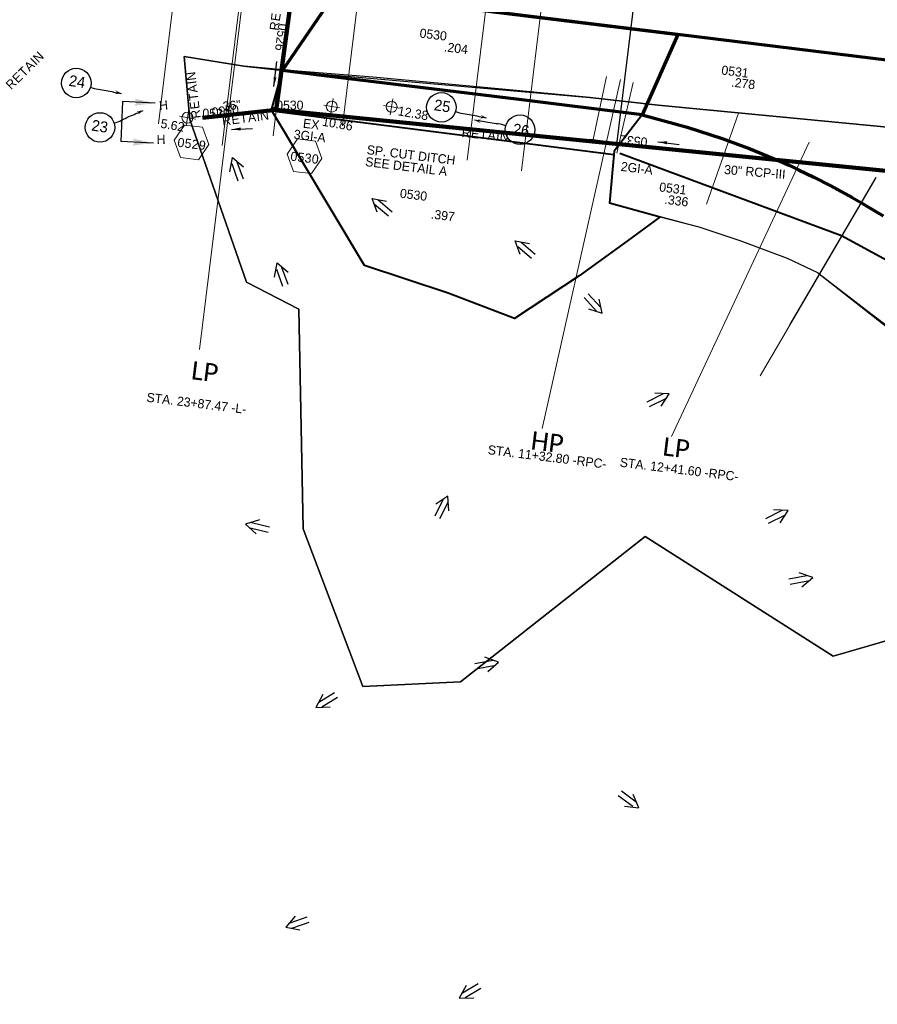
# Model space of a CAD drawing. Extents: x 1160061 to 2574774, y 200346 to 1150371.
# Tile 32 of 123: x 2482699 to 2483168, y 365370 to 365908. Entities that reach past the tile are written whole.
import ezdxf
from ezdxf.enums import TextEntityAlignment as Align

# ---------------------------------------------------------------- set-up
doc = ezdxf.new("R2010")
doc.units = 0
doc.header["$MEASUREMENT"] = 0
doc.linetypes.add('DGN Style 3', pattern=[41.014844, 29.296317, -11.718527])
for name, color, linetype, lineweight in [('Exist Drainage Structure Drop Inlet Grate 2 CELL', 1, 'DGN Style 3', 30), ('Exist Earthen Structure Ditch Cogo Point CELL', 5, 'Continuous', 13), ('Exist Plan Preparation Drainage Arrows Symbol CELL', 5, 'Continuous', 30), ('Exist Plan Preparation Drainage Notes Label', 31, 'Continuous', 30), ('Exist Plan Preparation Watershed Blue', 5, 'Continuous', 30), ('Prop Drainage Structure Retain Label', 9, 'Continuous', 30), ('Prop Plan Preparation Watershed Pre Construction', 131, 'Continuous', 30), ('Prop Vertical Profile Ditch Grade Median Label', 5, 'Continuous', 40)]:
    doc.layers.add(name, color=color, linetype=linetype, lineweight=lineweight)
for name, color, linetype, lineweight, plot in [('Scratch_Level_5', 6, 'Continuous', 0, False), ('Scratch_Level_6', 30, 'Continuous', 0, False), ('Scratch_Level_7', 9, 'Continuous', 0, False), ('Scratch_Level_8', 171, 'Continuous', 0, False), ('Scratch_Level_9', 9, 'Continuous', 0, False)]:
    doc.layers.add(name, color=color, linetype=linetype, lineweight=lineweight, plot=plot)
doc.styles.add('Style-Calibri', font='CALIBRI.TTF')
doc.styles.add('Style-font000', font='font000.shx')
doc.styles.add('Style-font041', font='font041.shx')
doc.styles.add('Style-GEOMETRICFUTURA_211_M_L', font='GEOMETRICFUTURA_211_M_L.shx')
doc.dimstyles.new('erosion_control', dxfattribs={"dimtxt": 4.99999, "dimasz": 9.99998, "dimexe": 2.499995, "dimexo": 2.499995, "dimgap": 2.499995, "dimtad": 0, "dimtih": 1, "dimtoh": 1, "dimzin": 3, "dimdsep": 46, "dimtxsty": 'Style-GEOMETRICFUTURA_211_M_L', "dimcen": 0.09, "dimaunit": 1, "dimadec": 4, "dimazin": 3, "dimtfac": 1, "dimtofl": 0, "dimtmove": 0, "dimatfit": 1, "dimfxl": 1, "dimtzin": 3, "dimlwd": 106, "dimarcsym": 0})

# ---------------------------------------------------------------- blocks, each defined once
blk = doc.blocks.new('EXIST EARTHEN STRUCTURE DITCH COGO POINT_22')
at = {"layer": 'Exist Earthen Structure Ditch Cogo Point CELL'}
for p, q in [((-0.06, 0), (0.06, 0)), ((0, -0.06), (0, 0.06))]:
    blk.add_line(p, q, dxfattribs=at)
blk.add_circle((0, 0), 0.04, dxfattribs=at)
blk.add_point((0, 0), dxfattribs=at)
blk = doc.blocks.new('EXIST EARTHEN STRUCTURE DITCH COGO POINT_23')
at = {"layer": 'Exist Earthen Structure Ditch Cogo Point CELL'}
for p, q in [((-0.06, 0), (0.06, 0)), ((0, -0.06), (0, 0.06))]:
    blk.add_line(p, q, dxfattribs=at)
blk.add_circle((0, 0), 0.04, dxfattribs=at)
blk.add_point((0, 0), dxfattribs=at)
blk = doc.blocks.new('EXIST EARTHEN STRUCTURE DITCH COGO POINT_24')
at = {"layer": 'Exist Earthen Structure Ditch Cogo Point CELL'}
for p, q in [((-0.06, 0), (0.06, 0)), ((0, -0.06), (0, 0.06))]:
    blk.add_line(p, q, dxfattribs=at)
blk.add_circle((0, 0), 0.04, dxfattribs=at)
blk.add_point((0, 0), dxfattribs=at)
blk = doc.blocks.new('*U81')
at = {"layer": 'Exist Plan Preparation Drainage Notes Label'}
blk.add_circle((-2.02, 0), 1.99, dxfattribs=at)
blk.add_open_spline([(-0.14, -0.66), (0.52, -0.97), (1.25, -1), (1.95, -1.17), (2.64, -1.34), (3.31, -1.54), (4.01, -1.67)], degree=3, knots=[0, 0, 0, 0, 0.5025, 0.5025, 0.5025, 1, 1, 1, 1], dxfattribs=at)
blk.add_solid([(4.01, -1.67), (3.19, -1.21), (3.12, -1.72), (3.52, -1.56)], dxfattribs=at)
blk = doc.blocks.new('*U82')
at = {"layer": 'Exist Plan Preparation Drainage Notes Label'}
blk.add_circle((-2.02, 0), 1.99, dxfattribs=at)
blk.add_open_spline([(-0.14, -0.66), (0.52, -0.97), (1.25, -1), (1.95, -1.17), (2.64, -1.34), (3.31, -1.54), (4.01, -1.67)], degree=3, knots=[0, 0, 0, 0, 0.5025, 0.5025, 0.5025, 1, 1, 1, 1], dxfattribs=at)
blk.add_solid([(4.01, -1.67), (3.19, -1.21), (3.12, -1.72), (3.52, -1.56)], dxfattribs=at)
blk = doc.blocks.new('*U83')
at = {"layer": 'Exist Plan Preparation Drainage Notes Label'}
blk.add_circle((-2.02, 0), 1.99, dxfattribs=at)
blk.add_open_spline([(-0.14, -0.66), (0.52, -0.97), (1.25, -1), (1.95, -1.17), (2.64, -1.34), (3.31, -1.55), (4.01, -1.67)], degree=3, knots=[0, 0, 0, 0, 0.5025, 0.5025, 0.5025, 1, 1, 1, 1], dxfattribs=at)
blk.add_solid([(4.01, -1.67), (3.19, -1.21), (3.12, -1.72), (3.52, -1.56)], dxfattribs=at)
blk = doc.blocks.new('EXIST PLAN PREPARATION DRAINAGE ARROWS SYMBOL_17')
at = {"layer": 'Exist Plan Preparation Drainage Arrows Symbol CELL'}
for p, q in [((-3.867991, 1.499997), (6.131989, 1.499997)), ((-3.867991, -1.499997), (6.131989, -1.499997))]:
    blk.add_line(p, q, dxfattribs=at)
at = {"layer": 'Exist Plan Preparation Drainage Arrows Symbol CELL', "flags": 128}
blk.add_lwpolyline([(0, 3.965233), (-6.867985, 0), (0, -3.965233)], dxfattribs=at)
blk = doc.blocks.new('EXIST PLAN PREPARATION DRAINAGE ARROWS SYMBOL_18')
at = {"layer": 'Exist Plan Preparation Drainage Arrows Symbol CELL'}
for p, q in [((-3.867991, 1.499997), (6.131989, 1.499997)), ((-3.867991, -1.499997), (6.131989, -1.499997))]:
    blk.add_line(p, q, dxfattribs=at)
at = {"layer": 'Exist Plan Preparation Drainage Arrows Symbol CELL', "flags": 128}
blk.add_lwpolyline([(0, 3.965233), (-6.867985, 0), (0, -3.965233)], dxfattribs=at)
blk = doc.blocks.new('EXIST PLAN PREPARATION DRAINAGE ARROWS SYMBOL_19')
at = {"layer": 'Exist Plan Preparation Drainage Arrows Symbol CELL'}
for p, q in [((-3.867991, 1.499997), (6.131989, 1.499997)), ((-3.867991, -1.499997), (6.131989, -1.499997))]:
    blk.add_line(p, q, dxfattribs=at)
at = {"layer": 'Exist Plan Preparation Drainage Arrows Symbol CELL', "flags": 128}
blk.add_lwpolyline([(0, 3.965233), (-6.867985, 0), (0, -3.965233)], dxfattribs=at)
blk = doc.blocks.new('EXIST PLAN PREPARATION DRAINAGE ARROWS SYMBOL_20')
at = {"layer": 'Exist Plan Preparation Drainage Arrows Symbol CELL'}
for p, q in [((-3.867991, 1.499997), (6.131989, 1.499997)), ((-3.867991, -1.499997), (6.131989, -1.499997))]:
    blk.add_line(p, q, dxfattribs=at)
at = {"layer": 'Exist Plan Preparation Drainage Arrows Symbol CELL', "flags": 128}
blk.add_lwpolyline([(0, 3.965233), (-6.867985, 0), (0, -3.965233)], dxfattribs=at)
blk = doc.blocks.new('EXIST PLAN PREPARATION DRAINAGE ARROWS SYMBOL_24')
at = {"layer": 'Exist Plan Preparation Drainage Arrows Symbol CELL'}
for p, q in [((-3.867991, 1.499997), (6.131989, 1.499997)), ((-3.867991, -1.499997), (6.131989, -1.499997))]:
    blk.add_line(p, q, dxfattribs=at)
at = {"layer": 'Exist Plan Preparation Drainage Arrows Symbol CELL', "flags": 128}
blk.add_lwpolyline([(0, 3.965233), (-6.867985, 0), (0, -3.965233)], dxfattribs=at)
blk = doc.blocks.new('EXIST PLAN PREPARATION DRAINAGE ARROWS SYMBOL_29')
at = {"layer": 'Exist Plan Preparation Drainage Arrows Symbol CELL'}
for p, q in [((-3.867991, 1.499997), (6.131989, 1.499997)), ((-3.867991, -1.499997), (6.131989, -1.499997))]:
    blk.add_line(p, q, dxfattribs=at)
at = {"layer": 'Exist Plan Preparation Drainage Arrows Symbol CELL', "flags": 128}
blk.add_lwpolyline([(0, 3.965233), (-6.867985, 0), (0, -3.965233)], dxfattribs=at)
blk = doc.blocks.new('EXIST PLAN PREPARATION DRAINAGE ARROWS SYMBOL_30')
at = {"layer": 'Exist Plan Preparation Drainage Arrows Symbol CELL'}
for p, q in [((-3.867991, 1.499997), (6.131989, 1.499997)), ((-3.867991, -1.499997), (6.131989, -1.499997))]:
    blk.add_line(p, q, dxfattribs=at)
at = {"layer": 'Exist Plan Preparation Drainage Arrows Symbol CELL', "flags": 128}
blk.add_lwpolyline([(0, 3.965233), (-6.867985, 0), (0, -3.965233)], dxfattribs=at)
blk = doc.blocks.new('EXIST PLAN PREPARATION DRAINAGE ARROWS SYMBOL_34')
at = {"layer": 'Exist Plan Preparation Drainage Arrows Symbol CELL'}
for p, q in [((-3.867991, 1.499997), (6.131989, 1.499997)), ((-3.867991, -1.499997), (6.131989, -1.499997))]:
    blk.add_line(p, q, dxfattribs=at)
at = {"layer": 'Exist Plan Preparation Drainage Arrows Symbol CELL', "flags": 128}
blk.add_lwpolyline([(0, 3.965233), (-6.867985, 0), (0, -3.965233)], dxfattribs=at)
blk = doc.blocks.new('EXIST PLAN PREPARATION DRAINAGE ARROWS SYMBOL_35')
at = {"layer": 'Exist Plan Preparation Drainage Arrows Symbol CELL'}
for p, q in [((-3.867991, 1.499997), (6.131989, 1.499997)), ((-3.867991, -1.499997), (6.131989, -1.499997))]:
    blk.add_line(p, q, dxfattribs=at)
at = {"layer": 'Exist Plan Preparation Drainage Arrows Symbol CELL', "flags": 128}
blk.add_lwpolyline([(0, 3.965233), (-6.867985, 0), (0, -3.965233)], dxfattribs=at)
blk = doc.blocks.new('EXIST PLAN PREPARATION DRAINAGE ARROWS SYMBOL_36')
at = {"layer": 'Exist Plan Preparation Drainage Arrows Symbol CELL'}
for p, q in [((-3.867991, 1.499997), (6.131989, 1.499997)), ((-3.867991, -1.499997), (6.131989, -1.499997))]:
    blk.add_line(p, q, dxfattribs=at)
at = {"layer": 'Exist Plan Preparation Drainage Arrows Symbol CELL', "flags": 128}
blk.add_lwpolyline([(0, 3.965233), (-6.867985, 0), (0, -3.965233)], dxfattribs=at)
blk = doc.blocks.new('EXIST PLAN PREPARATION DRAINAGE ARROWS SYMBOL_37')
at = {"layer": 'Exist Plan Preparation Drainage Arrows Symbol CELL'}
for p, q in [((-3.867991, 1.499997), (6.131989, 1.499997)), ((-3.867991, -1.499997), (6.131989, -1.499997))]:
    blk.add_line(p, q, dxfattribs=at)
at = {"layer": 'Exist Plan Preparation Drainage Arrows Symbol CELL', "extrusion": (0, 0, -1), "flags": 128}
blk.add_lwpolyline([(0, 3.965233), (6.867985, 0), (0, -3.965233)], dxfattribs=at)
blk = doc.blocks.new('EXIST PLAN PREPARATION DRAINAGE ARROWS SYMBOL_38')
at = {"layer": 'Exist Plan Preparation Drainage Arrows Symbol CELL'}
for p, q in [((-3.867991, 1.499997), (6.131989, 1.499997)), ((-3.867991, -1.499997), (6.131989, -1.499997))]:
    blk.add_line(p, q, dxfattribs=at)
at = {"layer": 'Exist Plan Preparation Drainage Arrows Symbol CELL', "extrusion": (0, 0, -1), "flags": 128}
blk.add_lwpolyline([(0, 3.965233), (6.867985, 0), (0, -3.965233)], dxfattribs=at)
blk = doc.blocks.new('EXIST PLAN PREPARATION DRAINAGE ARROWS SYMBOL_39')
at = {"layer": 'Exist Plan Preparation Drainage Arrows Symbol CELL'}
for p, q in [((-3.867991, 1.499997), (6.131989, 1.499997)), ((-3.867991, -1.499997), (6.131989, -1.499997))]:
    blk.add_line(p, q, dxfattribs=at)
at = {"layer": 'Exist Plan Preparation Drainage Arrows Symbol CELL', "extrusion": (0, 0, -1), "flags": 128}
blk.add_lwpolyline([(0, 3.965233), (6.867985, 0), (0, -3.965233)], dxfattribs=at)
blk = doc.blocks.new('EXIST PLAN PREPARATION DRAINAGE ARROWS SYMBOL_40')
at = {"layer": 'Exist Plan Preparation Drainage Arrows Symbol CELL'}
for p, q in [((-3.867991, 1.499997), (6.131989, 1.499997)), ((-3.867991, -1.499997), (6.131989, -1.499997))]:
    blk.add_line(p, q, dxfattribs=at)
at = {"layer": 'Exist Plan Preparation Drainage Arrows Symbol CELL', "extrusion": (0, 0, -1), "flags": 128}
blk.add_lwpolyline([(0, 3.965233), (6.867985, 0), (0, -3.965233)], dxfattribs=at)
blk = doc.blocks.new('EXIST PLAN PREPARATION DRAINAGE ARROWS SYMBOL_64')
at = {"layer": 'Exist Plan Preparation Drainage Arrows Symbol CELL'}
for p, q in [((-3.867991, 1.499997), (6.131989, 1.499997)), ((-3.867991, -1.499997), (6.131989, -1.499997))]:
    blk.add_line(p, q, dxfattribs=at)
at = {"layer": 'Exist Plan Preparation Drainage Arrows Symbol CELL', "flags": 128}
blk.add_lwpolyline([(0, 3.965233), (-6.867985, 0), (0, -3.965233)], dxfattribs=at)
blk = doc.blocks.new('PROP TERMINATOR ARROW_200')
at = {"layer": 'Exist Plan Preparation Drainage Notes Label', "extrusion": (0, 0, -1)}
blk.add_solid([(5.71048, 0.950266), (0, 0), (5, 0), (5.71048, -0.950266)], dxfattribs=at)
blk = doc.blocks.new('PROP TERMINATOR ARROW_201')
at = {"layer": 'Exist Plan Preparation Drainage Notes Label'}
blk.add_solid([(-5.71048, 0.950266), (0, 0), (-5, 0), (-5.71048, -0.950266)], dxfattribs=at)
blk = doc.blocks.new('*U529')
at = {"layer": 'Exist Plan Preparation Drainage Notes Label'}
for p, q in [((-5.037556, 13.170734), (-11.913094, -7.544731)), ((11.913138, 7.544738), (-5.037556, 13.170734)), ((5.037601, -13.170727), (-11.913094, -7.544731))]:
    blk.add_line(p, q, dxfattribs=at)
at = {"layer": 'Exist Plan Preparation Drainage Notes Label', "xscale": 2, "yscale": 2, "zscale": 2, "rotation": 341.63881}
for name, p in [('PROP TERMINATOR ARROW_201', (11.913138, 7.544738)), ('PROP TERMINATOR ARROW_200', (5.037601, -13.170727))]:
    blk.add_blockref(name, p, dxfattribs=at)
blk = doc.blocks.new('*U840')
at = {"layer": 'Exist Plan Preparation Drainage Notes Label'}
blk.add_circle((-2.02, 0), 1.99, dxfattribs=at)
blk.add_open_spline([(-0.14, -0.66), (0.52, -0.97), (1.25, -1), (1.95, -1.17), (2.64, -1.34), (3.31, -1.54), (4.01, -1.67)], degree=3, knots=[0, 0, 0, 0, 0.5025, 0.5025, 0.5025, 1, 1, 1, 1], dxfattribs=at)
blk.add_solid([(4.01, -1.67), (3.19, -1.21), (3.12, -1.72), (3.52, -1.56)], dxfattribs=at)
blk = doc.blocks.new('PROP DRAINAGE STRUCTURE BOX NUMBER SYMBOL_278')
at = {"layer": 'Scratch_Level_7', "flags": 128}
blk.add_lwpolyline([(-5.000009, 8.944294), (5.000009, 8.944294), (9.47214, 0), (5.000009, -8.944294), (-5.000009, -8.944294), (-9.47214, 0), (-5.000009, 8.944294)], dxfattribs=at)
at = {"layer": 'Scratch_Level_7', "insert": (0.249251, -0.827124), "char_height": 4.99999, "attachment_point": 5, "line_spacing_factor": 0.6, "style": 'Style-GEOMETRICFUTURA_211_M_L'}
blk.add_mtext('\\T1.051;0530', dxfattribs=at)
blk = doc.blocks.new('PROP DRAINAGE STRUCTURE BOX NUMBER SYMBOL_291')
at = {"layer": 'Scratch_Level_7', "flags": 128}
blk.add_lwpolyline([(-5.000009, 8.944294), (5.000009, 8.944294), (9.47214, 0), (5.000009, -8.944294), (-5.000009, -8.944294), (-9.47214, 0), (-5.000009, 8.944294)], dxfattribs=at)
at = {"layer": 'Scratch_Level_7', "insert": (0.269706, -0.827124), "char_height": 4.99999, "attachment_point": 5, "line_spacing_factor": 0.6, "style": 'Style-GEOMETRICFUTURA_211_M_L'}
blk.add_mtext('\\T1.051;0529', dxfattribs=at)
blk = doc.blocks.new('EXIST DRAINAGE STRUCTURE DROP INLET GRATE 2')
at = {"layer": 'Exist Drainage Structure Drop Inlet Grate 2 CELL', "color": 1, "flags": 128}
blk.add_lwpolyline([(-2.014999, 0.999998), (1.984893, 0.999998), (1.984893, -0.999998), (-2.014999, -0.999998), (-2.014999, 0.999998)], dxfattribs=at)

msp = doc.modelspace()

# ---------------------------------------------------------------- linework, layer by layer
at = {"layer": 'Exist Plan Preparation Watershed Blue', "color": 5, "linetype": 'Continuous', "lineweight": 70, "flags": 128}
for points in [[(2483439.35, 365907.02), (2483422.03, 365882.26), (2483429.83, 365853.82), (2483309.19, 365869.59), (2483187.8, 365884.55), (2483012.9, 365906.06), (2482871.97, 365923.41), (2482848.82, 365926.26), (2482726.79, 365941.27), (2482737, 365952.17), (2482740.17, 365977.85), (2482734.42, 365994.5), (2482854.48, 365979.97), (2483061.04, 365954.55), (2483283.7, 365927.16), (2483322.03, 365922.35), (2483368.5, 365916.45), (2483439.35, 365907.02)], [(2483058.94, 365900.41), (2483039.41, 365856.46), (2482972.17, 365864.82), (2482864.4, 365877.99), (2482842.89, 365880.62), (2482871.97, 365923.41), (2483058.94, 365900.41)]]:
    msp.add_lwpolyline(points, close=True, dxfattribs=at)
msp.add_lwpolyline([(2483187.8, 365884.55), (2483058.94, 365900.41), (2483039.41, 365856.46), (2483039.41, 365856.46), (2483063.94, 365849.71), (2483083.05, 365843.5), (2483098.42, 365837.81), (2483113.25, 365831.68), (2483119.99, 365828.68), (2483124.79, 365826.45), (2483133.14, 365822.42), (2483142.46, 365817.64), (2483154.1, 365811.29), (2483159.29, 365808.29), (2483162.16, 365806.59), (2483171.02, 365801.17)], dxfattribs=at)
at = {"layer": 'Exist Plan Preparation Watershed Blue', "lineweight": 40, "flags": 128}
msp.add_lwpolyline([(2483004.94, 365768.41), (2482969.59, 365745.08), (2482933.41, 365758.89), (2482887.74, 365774), (2482836.89, 365858.97), (2482842.89, 365880.62), (2482987.05, 365862.96), (2483039.41, 365856.46), (2483024.07, 365836.56), (2483021.58, 365808.42), (2483049.28, 365800.75), (2483031.34, 365787.5), (2483004.94, 365768.41)], close=True, dxfattribs=at)
at = {"layer": 'Prop Plan Preparation Watershed Pre Construction', "color": 200, "flags": 128}
msp.add_lwpolyline([(2482122.74, 366066.82), (2482118.36, 366011.95), (2482871.97, 365923.41), (2482842.89, 365880.62), (2483010.79, 365865.86), (2483048.19, 365861.65), (2483192.34, 365847.94), (2483296.51, 365836.9), (2483403.77, 365823.28), (2483605.26, 365797.14), (2483756.63, 365775.55), (2483838.82, 365763.53), (2483952.78, 365744.85), (2484040.14, 365724.59), (2484096.61, 365715.8), (2484109.76, 365800.29), (2483919.06, 365832.3), (2483715.34, 365866), (2483439.35, 365907.02), (2483368.5, 365916.45), (2482482.15, 366025.78), (2482293.49, 366048), (2482122.74, 366066.82)], close=True, dxfattribs=at)
for points in [[(2483238.58, 365587.96), (2483143.83, 365560.54), (2483040.96, 365625.86), (2482940.08, 365546.42), (2482886.77, 365543.89), (2482854.12, 365630.2), (2482851.81, 365750.29), (2482823.15, 365764.97), (2482792.22, 365853.85), (2482789.19, 365888.29), (2482821.7, 365882.99), (2482842.89, 365880.62), (2482836.89, 365858.97), (2482887.74, 365774), (2482933.41, 365758.89), (2482969.59, 365745.08), (2482969.59, 365745.08), (2483004.94, 365768.41), (2483031.34, 365787.5), (2483049.28, 365800.75), (2483070.33, 365795.14), (2483092.7, 365787.67), (2483118.61, 365778.16), (2483135.2, 365770.18), (2483215.5, 365707.15)], [(2483192.34, 365847.94), (2483048.19, 365861.65), (2483010.79, 365865.86), (2482968.66, 365870.01), (2482892.25, 365876.94), (2482851.25, 365880.22), (2482821.7, 365882.99), (2482789.19, 365888.29), (2482789.51, 365884.11), (2482792.22, 365853.85), (2482792.22, 365853.85), (2482823.15, 365764.97), (2482851.81, 365750.29), (2482854.12, 365630.2), (2482886.77, 365543.89), (2482940.08, 365546.42), (2483040.96, 365625.86), (2483143.83, 365560.54), (2483238.58, 365587.96)]]:
    msp.add_lwpolyline(points, dxfattribs=at)
at = {"layer": 'Prop Vertical Profile Ditch Grade Median Label', "lineweight": 0}
for p, q in [((2482797.56, 365728.06), (2482825.65, 365956.31)), ((2482984.77, 365684.89), (2483027.52, 365875.72)), ((2483055.35, 365680.51), (2483130.54, 365841.43))]:
    msp.add_line(p, q, dxfattribs=at)
at = {"layer": 'Scratch_Level_5'}
for p, q in [((2482775.01, 365851.58), (2482788.46, 365960.89)), ((2482809.82, 365839.68), (2482824.19, 365956.49)), ((2482837.67, 365844.95), (2482850.99, 365953.19)), ((2482875.64, 365850.37), (2482887.71, 365948.68)), ((2482943.84, 365831.69), (2482957.19, 365940.13)), ((2482973.35, 365825.87), (2482986.96, 365936.46)), ((2483025.46, 365835.57), (2483034.54, 365874.11)), ((2483074.46, 365807.68), (2483092.09, 365857.27)), ((2483103.77, 365713.74), (2483167.19, 365822.2))]:
    msp.add_line(p, q, dxfattribs=at)
at = {"layer": 'Scratch_Level_5', "lineweight": 30}
for p, q in [((2483025.49, 365840.17), (2483036.59, 365930.36)), ((2483120.21, 365741.85), (2483167.19, 365822.2))]:
    msp.add_line(p, q, dxfattribs=at)
at = {"layer": 'Scratch_Level_5', "color": 211, "lineweight": 40}
msp.add_line((2483023.84, 365834.48), (2482839.7, 365858.07), dxfattribs=at)
at = {"layer": 'Scratch_Level_5', "flags": 128}
msp.add_lwpolyline([(2483170.44, 365801.54), (2483163.49, 365805.75), (2483159.28, 365808.29), (2483154.22, 365811.22), (2483146.53, 365815.48), (2483134.83, 365821.58), (2483132.94, 365822.51), (2483123.91, 365826.86), (2483113.03, 365831.78), (2483086.69, 365842.21), (2483098.42, 365837.81), (2483086.73, 365842.2), (2483053.57, 365852.56), (2483039.41, 365856.46), (2483024.07, 365836.56), (2483024.07, 365836.56), (2483024.07, 365836.56), (2483021.58, 365808.42), (2483070.33, 365795.14), (2483092.7, 365787.67), (2483118.61, 365778.16), (2483135.2, 365770.18), (2483165.03, 365747.26), (2483182.2, 365734.42)], dxfattribs=at)
at = {"layer": 'Scratch_Level_5', "color": 211, "lineweight": 40, "flags": 128}
msp.add_lwpolyline([(2483181.81, 365772.09), (2483148.23, 365790.31), (2483027.11, 365835.36)], dxfattribs=at)
at = {"layer": 'Scratch_Level_6'}
for p, q in [((2483012.57, 365842.89), (2483019.9, 365877.39)), ((2483010.74, 365843.08), (2483025.01, 365841.33))]:
    msp.add_line(p, q, dxfattribs=at)
at = {"layer": 'Scratch_Level_9', "lineweight": 120}
for p, q in [((2482851.92, 365952.58), (2482839.42, 365859.22)), ((2482839.42, 365859.22), (2482799.08, 365854.8)), ((2482839.42, 365859.22), (2482799.08, 365854.8)), ((2483244.5, 365818.63), (2482839.42, 365859.22)), ((2483244.5, 365818.63), (2482839.42, 365859.22))]:
    msp.add_line(p, q, dxfattribs=at)

# ---------------------------------------------------------------- block references
at = {"layer": 'Exist Drainage Structure Drop Inlet Grate 2 CELL', "lineweight": 140, "rotation": 170}
msp.add_blockref('EXIST DRAINAGE STRUCTURE DROP INLET GRATE 2', (2482839.42, 365859.22), dxfattribs=at)
at = {"layer": 'Exist Earthen Structure Ditch Cogo Point CELL', "xscale": 75, "yscale": 75, "zscale": 75, "rotation": 350.238546}
for name, p in [('EXIST EARTHEN STRUCTURE DITCH COGO POINT_23', (2482869.79, 365860.96)), ('EXIST EARTHEN STRUCTURE DITCH COGO POINT_24', (2482902.44, 365860.83)), ('EXIST EARTHEN STRUCTURE DITCH COGO POINT_22', (2482790.91, 365854.86))]:
    msp.add_blockref(name, p, dxfattribs=at)
at = {"layer": 'Exist Plan Preparation Drainage Arrows Symbol CELL', "extrusion": (0, 0, -1)}
for name, p, rotation in [('EXIST PLAN PREPARATION DRAINAGE ARROWS SYMBOL_40', (-2482817.82, 365826.64), 249.822742), ('EXIST PLAN PREPARATION DRAINAGE ARROWS SYMBOL_38', (-2482897.09, 365806.29), 220.404567), ('EXIST PLAN PREPARATION DRAINAGE ARROWS SYMBOL_37', (-2482975.28, 365783.16), 220.404567), ('EXIST PLAN PREPARATION DRAINAGE ARROWS SYMBOL_39', (-2482842.22, 365769.02), 249.822742)]:
    msp.add_blockref(name, p, dxfattribs=dict(at, rotation=rotation))
at = {"layer": 'Exist Plan Preparation Drainage Arrows Symbol CELL'}
for name, p, rotation in [('EXIST PLAN PREPARATION DRAINAGE ARROWS SYMBOL_34', (2483012.94, 365753.04), 132.568575), ('EXIST PLAN PREPARATION DRAINAGE ARROWS SYMBOL_35', (2483048.05, 365700.8), 206.409159), ('EXIST PLAN PREPARATION DRAINAGE ARROWS SYMBOL_64', (2482930.14, 365641.81), 243.221525), ('EXIST PLAN PREPARATION DRAINAGE ARROWS SYMBOL_36', (2483112.98, 365637.01), 206.409159), ('EXIST PLAN PREPARATION DRAINAGE ARROWS SYMBOL_20', (2482829.36, 365631.15), 346.727029), ('EXIST PLAN PREPARATION DRAINAGE ARROWS SYMBOL_24', (2483125.9, 365602.25), 190.82193), ('EXIST PLAN PREPARATION DRAINAGE ARROWS SYMBOL_29', (2482954.21, 365556.02), 190.82193), ('EXIST PLAN PREPARATION DRAINAGE ARROWS SYMBOL_17', (2482866.87, 365536.09), 31.553356), ('EXIST PLAN PREPARATION DRAINAGE ARROWS SYMBOL_30', (2483032.11, 365481.76), 143.499104), ('EXIST PLAN PREPARATION DRAINAGE ARROWS SYMBOL_19', (2482851.11, 365414.55), 19.083318), ('EXIST PLAN PREPARATION DRAINAGE ARROWS SYMBOL_18', (2482945.26, 365377.15), 31.553356)]:
    msp.add_blockref(name, p, dxfattribs=dict(at, rotation=rotation))
at = {"layer": 'Exist Plan Preparation Drainage Notes Label', "xscale": 4.05, "yscale": 4.05, "zscale": 4.05}
for name, p, rotation in [('*U82', (2482738.33, 365874.18), 2.496027), ('*U83', (2482749.66, 365854.48), 36.991709), ('*U840', (2482937.85, 365860.88), 2.496027), ('*U81', (2482964.48, 365847.77), 183.642193)]:
    msp.add_blockref(name, p, dxfattribs=dict(at, rotation=rotation))
at = {"layer": 'Exist Plan Preparation Drainage Notes Label', "rotation": 15.776694}
msp.add_blockref('*U529', (2482763.85, 365852.34), dxfattribs=at)
at = {"layer": 'Scratch_Level_7', "rotation": 353.002296}
for name, p in [('PROP DRAINAGE STRUCTURE BOX NUMBER SYMBOL_291', (2482793.14, 365841.38)), ('PROP DRAINAGE STRUCTURE BOX NUMBER SYMBOL_278', (2482854.86, 365833.8))]:
    msp.add_blockref(name, p, dxfattribs=at)

# ---------------------------------------------------------------- texts
at = {"layer": 'Exist Earthen Structure Ditch Cogo Point CELL', "style": 'Style-GEOMETRICFUTURA_211_M_L'}
for s, p in [('12.38', (2482906.4, 365861.17)), ('5.62', (2482776.77, 365854.33)), ('10.86', (2482865.13, 365855.46))]:
    msp.add_text(s, height=5, rotation=350.2385, dxfattribs=at).set_placement(p, align=Align.TOP_LEFT)
at = {"layer": 'Exist Plan Preparation Drainage Notes Label', "style": 'Style-font000'}
for s, p in [('24', (2482725.78, 365872.34)), ('25', (2482925.3, 365859.04)), ('23', (2482738.18, 365847.91)), ('26', (2482968.37, 365845.87))]:
    msp.add_text(s, height=6, rotation=351.288, dxfattribs=at).set_placement(p)
at = {"layer": 'Exist Plan Preparation Drainage Notes Label', "style": 'Style-GEOMETRICFUTURA_211_M_L'}
for rotation, p in [(5.4395, (2482775.18, 365863.95)), (1.3751, (2482774, 365845.43))]:
    msp.add_text('H', height=5, rotation=rotation, dxfattribs=at).set_placement(p, align=Align.TOP_LEFT)
at = {"layer": 'Prop Drainage Structure Retain Label', "char_height": 5, "line_spacing_factor": 0.6, "style": 'Style-GEOMETRICFUTURA_211_M_L'}
for insert, attachment_point, rotation in [((2482840.64, 365902.28), 7, 82.1497), ((2482700.31, 365882.58), 2, 44.5266), ((2482791.65, 365867.03), 2, 96.9075), ((2482822.41, 365857.18), 2, 7.5275), ((2482954.02, 365848.04), 2, 354.227)]:
    msp.add_mtext('\\T1.060;RETAIN', dxfattribs=dict(at, insert=insert, attachment_point=attachment_point, rotation=rotation))
at = {"layer": 'Prop Vertical Profile Ditch Grade Median Label', "lineweight": 0, "style": 'Style-Calibri'}
for s, p in [('LP', (2482799.83, 365711.08)), ('HP', (2482986.95, 365672.55)), ('LP', (2483057.43, 365669.43))]:
    msp.add_text(s, height=10, rotation=353.0023, dxfattribs=at).set_placement(p, align=Align.CENTER)
at = {"layer": 'Prop Vertical Profile Ditch Grade Median Label', "lineweight": 0, "style": 'Style-GEOMETRICFUTURA_211_M_L'}
for s, p in [('STA. 23+87.47 -L-', (2482768.94, 365704.61)), ('STA. 11+32.80 -RPC-', (2482955.41, 365675.93)), ('STA. 12+41.60 -RPC-', (2483027.56, 365669.1))]:
    msp.add_text(s, height=5, rotation=353.0023, dxfattribs=at).set_placement(p, align=Align.TOP_LEFT)
at = {"layer": 'Scratch_Level_5', "color": 211, "lineweight": 40, "insert": (2482889.27, 365839.95), "char_height": 5, "attachment_point": 1, "rotation": 353.0023, "line_spacing_factor": 0.786545, "style": 'Style-GEOMETRICFUTURA_211_M_L'}
msp.add_mtext('SP. CUT DITCH\\PSEE DETAIL A', dxfattribs=at)
at = {"layer": 'Scratch_Level_6', "style": 'Style-GEOMETRICFUTURA_211_M_L'}
for s, p in [('0530', (2482918.14, 365903.71)), ('0531', (2483083.05, 365883.47)), ('0530', (2482907.39, 365816.13)), ('0531', (2483049.1, 365819.57))]:
    msp.add_text(s, height=5, rotation=353.0023, dxfattribs=at).set_placement(p, align=Align.TOP_LEFT)
at = {"layer": 'Scratch_Level_6', "char_height": 5, "attachment_point": 1, "rotation": 353.0023, "line_spacing_factor": 0.9, "style": 'Style-GEOMETRICFUTURA_211_M_L'}
for s, insert in [('.204', (2482931.52, 365896.15)), ('.278', (2483088.49, 365876.88)), ('.336', (2483051.97, 365812.78)), ('.397', (2482924.37, 365804.73))]:
    msp.add_mtext(s, dxfattribs=dict(at, insert=insert))
at = {"layer": 'Scratch_Level_7', "lineweight": 211, "style": 'Style-GEOMETRICFUTURA_211_M_L'}
for s, rotation, p in [('36" ', 6.2618, (2482816.02, 365861.69)), ('2GI-A', 353.0023, (2483036.49, 365827.26)), ('30" RCP-III', 355.3694, (2483100.96, 365825.24))]:
    msp.add_text(s, height=5, rotation=rotation, dxfattribs=at).set_placement(p, align=Align.MIDDLE_CENTER)
at = {"layer": 'Scratch_Level_7', "insert": (2482858.15, 365848.08), "char_height": 5, "attachment_point": 5, "rotation": 353.0023, "line_spacing_factor": 0.786545, "style": 'Style-GEOMETRICFUTURA_211_M_L'}
msp.add_mtext('EX\\P3GI-A', dxfattribs=at)
at = {"layer": 'Scratch_Level_8', "linetype": 'Continuous', "lineweight": 30, "style": 'Style-font041'}
for s, rotation, p in [('0526', 262.3774, (2482845.67, 365905.9)), ('0530', 186.2618, (2482819.25, 365857.01)), ('0532', 174.2777, (2483041.96, 365838.93))]:
    msp.add_text(s, height=5, rotation=rotation, dxfattribs=at).set_placement(p, align=Align.TOP_LEFT)
at = {"layer": 'Scratch_Level_8', "linetype": 'Continuous', "style": 'Style-font041'}
for s, p in [('0530', (2482839.42, 365864.22)), ('0529', (2482799.08, 365859.8))]:
    msp.add_text(s, height=5, dxfattribs=at).set_placement(p, align=Align.TOP_LEFT)

# ---------------------------------------------------------------- leaders
at = {"layer": 'Exist Plan Preparation Drainage Notes Label'}
for points in [[(2482838.14, 365872.01), (2482839.81, 365885.63)], [(2482815.01, 365848.47), (2482826.53, 365849.02)], [(2483048, 365841.73), (2483059.57, 365840.31)]]:
    msp.add_leader(points, dimstyle='erosion_control', override={"dimtxt": 5, "dimasz": 5, "dimgap": 0, "dimlwd": -2}, dxfattribs=at)

doc.saveas('drawing.dxf')
